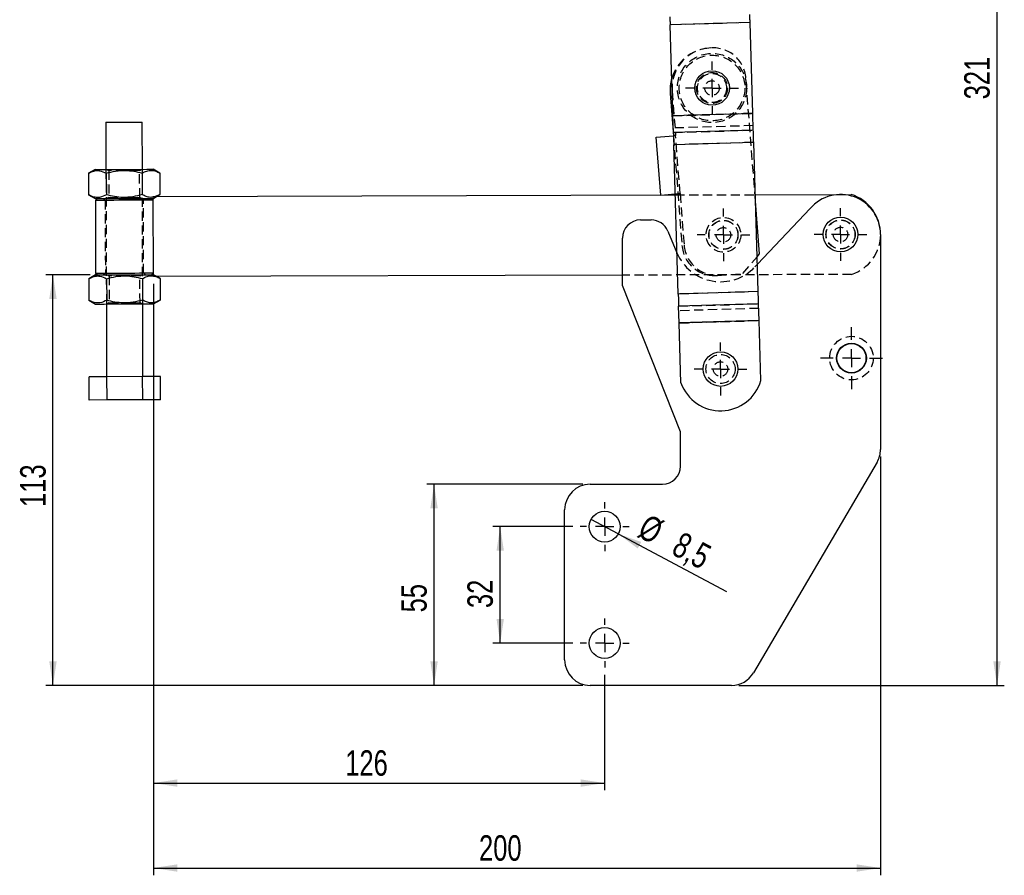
# Model space of a CAD drawing. Extents: x 74 to 743, y 83 to 557.
# Tile 1 of 13: x 81 to 352, y 83 to 318. Entities that reach past the tile are written whole.
import ezdxf

# ---------------------------------------------------------------- set-up
doc = ezdxf.new("R2010")
doc.units = 0
doc.header["$LTSCALE"] = 2
doc.linetypes.add('HIDDEN', pattern=[1.905, 1.27, -0.635])
doc.layers.get('0').update_dxf_attribs({"linetype": 'CONTINUOUS'})
doc.styles.add('SLDTEXTSTYLE0', font='TXT', dxfattribs={"width": 0.75})
doc.dimstyles.new('SLDDIMSTYLE0', dxfattribs={"dimtxt": 7, "dimasz": 6.604, "dimexe": 0, "dimexo": 0.0625, "dimgap": 1.75, "dimtad": 1, "dimdec": 0, "dimrnd": 1e-09, "dimzin": 12, "dimtxsty": 'SLDTEXTSTYLE0', "dimsah": 1, "dimcen": 0.09, "dimazin": 3, "dimtfac": 1, "dimtdec": 0, "dimtofl": 0, "dimtmove": 0, "dimatfit": 3, "dimtolj": 1, "dimtzin": 12})
doc.dimstyles.new('SLDDIMSTYLE1', dxfattribs={"dimtxt": 7, "dimasz": 6.604, "dimexe": 0, "dimexo": 0.0625, "dimgap": 1.75, "dimtad": 1, "dimdec": 0, "dimrnd": 1e-09, "dimzin": 12, "dimtxsty": 'SLDTEXTSTYLE0', "dimsah": 1, "dimcen": 0.09, "dimazin": 3, "dimtfac": 1, "dimtofl": 0, "dimtmove": 0, "dimatfit": 3, "dimtolj": 1, "dimtzin": 12})
doc.dimstyles.new('SLDDIMSTYLE2', dxfattribs={"dimtxt": 7, "dimasz": 6.604, "dimexe": 0, "dimexo": 0.0625, "dimgap": 1.75, "dimtad": 1, "dimdec": 3, "dimrnd": 1e-09, "dimzin": 12, "dimtxsty": 'SLDTEXTSTYLE0', "dimsah": 1, "dimcen": 0.09, "dimazin": 3, "dimtfac": 1, "dimtdec": 3, "dimtofl": 0, "dimtmove": 0, "dimatfit": 3, "dimtolj": 1, "dimtzin": 12})
doc.dimstyles.new('SLDDIMSTYLE3', dxfattribs={"dimtxt": 7, "dimasz": 6.604, "dimexe": 0, "dimexo": 0.0625, "dimgap": 1.75, "dimtad": 1, "dimdec": 3, "dimrnd": 1e-09, "dimzin": 12, "dimtxsty": 'SLDTEXTSTYLE0', "dimblk1": 'NONE', "dimsah": 1, "dimcen": 0, "dimazin": 3, "dimtfac": 1, "dimtdec": 3, "dimtmove": 0, "dimatfit": 3, "dimtolj": 1, "dimtzin": 12})

# ---------------------------------------------------------------- blocks, each defined once
blk = doc.blocks.new('_D')
at = {"color": 179, "linetype": 'CONTINUOUS'}
for p, q in [((100.45, 248.15), (88.22, 248.15)), ((90.22, 135.27), (90.22, 248.15)), ((235.93, 135.27), (88.22, 135.27))]:
    blk.add_line(p, q, dxfattribs=at)
for points in [[(90.22, 248.15), (89.21, 241.54), (91.24, 241.54)], [(90.22, 135.27), (91.24, 141.87), (89.21, 141.87)]]:
    blk.add_solid(points, dxfattribs=at)
at = {"color": 179, "linetype": 'CONTINUOUS', "insert": (81.2, 184.32, 0.1), "char_height": 7, "attachment_point": 1, "rotation": 90, "style": 'SLDTEXTSTYLE0'}
blk.add_mtext('113', dxfattribs=at)
blk = doc.blocks.new('_D_1')
at = {"color": 179, "linetype": 'CONTINUOUS'}
for p, q in [((266.25, 455.86), (351.83, 455.86)), ((349.83, 135.27), (349.83, 455.86)), ((278.79, 135.27), (351.83, 135.27))]:
    blk.add_line(p, q, dxfattribs=at)
for points in [[(349.83, 455.86), (348.81, 449.26), (350.84, 449.26)], [(349.83, 135.27), (350.84, 141.87), (348.81, 141.87)]]:
    blk.add_solid(points, dxfattribs=at)
at = {"color": 179, "linetype": 'CONTINUOUS', "insert": (340.8, 296.44, 0.1), "char_height": 7, "attachment_point": 1, "rotation": 90, "style": 'SLDTEXTSTYLE0'}
blk.add_mtext('321', dxfattribs=at)
blk = doc.blocks.new('_D_2')
at = {"color": 179, "linetype": 'CONTINUOUS'}
for p, q in [((235.93, 190.57), (193.02, 190.57)), ((195.02, 135.27), (195.02, 190.57)), ((235.93, 135.27), (193.02, 135.27))]:
    blk.add_line(p, q, dxfattribs=at)
for points in [[(195.02, 190.57), (194, 183.96), (196.03, 183.96)], [(195.02, 135.27), (196.03, 141.87), (194, 141.87)]]:
    blk.add_solid(points, dxfattribs=at)
at = {"color": 179, "linetype": 'CONTINUOUS', "insert": (185.99, 155.35, 0.1), "char_height": 7, "attachment_point": 1, "rotation": 90, "style": 'SLDTEXTSTYLE0'}
blk.add_mtext('55', dxfattribs=at)
blk = doc.blocks.new('_D_3')
at = {"color": 179, "linetype": 'CONTINUOUS'}
for p, q in [((233.18, 178.92), (211.21, 178.92)), ((213.21, 146.92), (213.21, 178.92)), ((233.18, 146.92), (211.21, 146.92))]:
    blk.add_line(p, q, dxfattribs=at)
for points in [[(213.21, 178.92), (212.19, 172.31), (214.22, 172.31)], [(213.21, 146.92), (214.22, 153.52), (212.19, 153.52)]]:
    blk.add_solid(points, dxfattribs=at)
at = {"color": 179, "linetype": 'CONTINUOUS', "insert": (204.18, 156.53, 0.1), "char_height": 7, "attachment_point": 1, "rotation": 90, "style": 'SLDTEXTSTYLE0'}
blk.add_mtext('32', dxfattribs=at)
blk = doc.blocks.new('_D_4')
at = {"color": 179, "linetype": 'CONTINUOUS'}
for p, q in [((117.83, 245.69), (117.83, 106.41)), ((241.93, 138.17), (241.93, 106.41)), ((117.83, 108.41), (241.93, 108.41))]:
    blk.add_line(p, q, dxfattribs=at)
for points in [[(117.83, 108.41), (124.43, 107.39), (124.43, 109.42)], [(241.93, 108.41), (235.33, 109.42), (235.33, 107.39)]]:
    blk.add_solid(points, dxfattribs=at)
at = {"color": 179, "linetype": 'CONTINUOUS', "insert": (170.59, 117.43, 0.1), "char_height": 7, "attachment_point": 1, "style": 'SLDTEXTSTYLE0'}
blk.add_mtext('126', dxfattribs=at)
blk = doc.blocks.new('_D_5')
at = {"color": 179, "linetype": 'CONTINUOUS'}
for p, q in [((117.83, 245.69), (117.83, 83.04)), ((317.79, 198.17), (317.79, 83.04)), ((117.83, 85.04), (317.79, 85.04))]:
    blk.add_line(p, q, dxfattribs=at)
for points in [[(117.83, 85.04), (124.43, 84.03), (124.43, 86.06)], [(317.79, 85.04), (311.19, 86.06), (311.19, 84.03)]]:
    blk.add_solid(points, dxfattribs=at)
at = {"color": 179, "linetype": 'CONTINUOUS', "insert": (207.38, 94.06, 0.1), "char_height": 7, "attachment_point": 1, "style": 'SLDTEXTSTYLE0'}
blk.add_mtext('200', dxfattribs=at)
blk = doc.blocks.new('_D_6')
at = {"color": 179, "linetype": 'CONTINUOUS'}
for q in [(238.18, 180.92), (275.44, 161.08)]:
    blk.add_line((245.68, 176.92), q, dxfattribs=at)
blk.add_solid([(245.68, 176.92), (251.04, 172.92), (251.99, 174.71)], dxfattribs=at)
at = {"color": 179, "linetype": 'CONTINUOUS', "char_height": 7, "attachment_point": 1, "rotation": 331.9726, "style": 'SLDTEXTSTYLE0'}
for s, insert in [('%%c', (253.86, 182.63, 0.1)), ('8,5', (263.23, 177.76, 0.1))]:
    blk.add_mtext(s, dxfattribs=dict(at, insert=insert))
blk = doc.blocks.new('_NONE')
blk = doc.blocks.new('SW_CENTERMARKSYMBOL_0')
at = {"color": 0, "linetype": 'CONTINUOUS'}
for p, q in [((0, 5), (0, 7.2625)), ((-5, 0), (-7.2625, 0)), ((0, 0), (-2.5, 0)), ((0, 0), (0, 2.5)), ((0, 0), (0, -2.5)), ((0, 0), (2.5, 0)), ((5, 0), (7.2625, 0)), ((0, -5), (0, -7.2625))]:
    blk.add_line(p, q, dxfattribs=at)
blk = doc.blocks.new('SW_CENTERMARKSYMBOL_1')
at = {"color": 0, "linetype": 'CONTINUOUS'}
for p, q in [((0, 5), (0, 7.2625)), ((-5, 0), (-7.2625, 0)), ((0, 0), (-2.5, 0)), ((0, 0), (0, 2.5)), ((0, 0), (0, -2.5)), ((0, 0), (2.5, 0)), ((5, 0), (7.2625, 0)), ((0, -5), (0, -7.2625))]:
    blk.add_line(p, q, dxfattribs=at)
blk = doc.blocks.new('SW_CENTERMARKSYMBOL_2')
at = {"color": 0, "linetype": 'CONTINUOUS'}
for p, q in [((0, 5), (0, 7.2625)), ((-5, 0), (-7.2625, 0)), ((0, 0), (-2.5, 0)), ((0, 0), (0, 2.5)), ((0, 0), (0, -2.5)), ((0, 0), (2.5, 0)), ((5, 0), (7.2625, 0)), ((0, -5), (0, -7.2625))]:
    blk.add_line(p, q, dxfattribs=at)
blk = doc.blocks.new('SW_CENTERMARKSYMBOL_3')
at = {"color": 0, "linetype": 'CONTINUOUS'}
for p, q in [((0, 5), (0, 8.5)), ((-5, 0), (-8.5, 0)), ((0, 0), (-2.5, 0)), ((0, 0), (0, 2.5)), ((0, 0), (0, -2.5)), ((0, 0), (2.5, 0)), ((5, 0), (8.5, 0)), ((0, -5), (0, -8.5))]:
    blk.add_line(p, q, dxfattribs=at)
blk = doc.blocks.new('SW_CENTERMARKSYMBOL_4')
at = {"color": 0, "linetype": 'CONTINUOUS'}
for p, q in [((0, 5), (0, 7.2625)), ((-5, 0), (-7.2625, 0)), ((0, 0), (-2.5, 0)), ((0, 0), (0, 2.5)), ((0, 0), (0, -2.5)), ((0, 0), (2.5, 0)), ((5, 0), (7.2625, 0)), ((0, -5), (0, -7.2625))]:
    blk.add_line(p, q, dxfattribs=at)
blk = doc.blocks.new('SW_CENTERMARKSYMBOL_5')
at = {"color": 0, "linetype": 'CONTINUOUS'}
for p, q in [((0, 5), (0, 6.75)), ((-5, 0), (-6.75, 0)), ((0, 0), (-2.5, 0)), ((0, 0), (0, 2.5)), ((0, 0), (0, -2.5)), ((0, 0), (2.5, 0)), ((5, 0), (6.75, 0)), ((0, -5), (0, -6.75))]:
    blk.add_line(p, q, dxfattribs=at)
blk = doc.blocks.new('SW_CENTERMARKSYMBOL_6')
at = {"color": 0, "linetype": 'CONTINUOUS'}
for p, q in [((0, 5), (0, 6.75)), ((-5, 0), (-6.75, 0)), ((0, 0), (-2.5, 0)), ((0, 0), (0, 2.5)), ((0, 0), (0, -2.5)), ((0, 0), (2.5, 0)), ((5, 0), (6.75, 0)), ((0, -5), (0, -6.75))]:
    blk.add_line(p, q, dxfattribs=at)

msp = doc.modelspace()

# ---------------------------------------------------------------- linework, layer by layer
at = {"color": 7, "linetype": 'HIDDEN'}
for p, q in [((281.918699, 317.555008), (259.928736, 316.890517)), ((281.918841, 317.550315), (259.928878, 316.885827)), ((271.104707, 310.554197), (270.606207, 310.515488)), ((283.403405, 268.421524), (280.77445, 302.277962)), ((260.490808, 298.696915), (261.439166, 286.483677)), ((282.673611, 292.572658), (260.683648, 291.908171)), ((260.683862, 291.901102), (282.673824, 292.565592)), ((282.775272, 289.208366), (260.785309, 288.543878)), ((260.822888, 287.300304), (282.812851, 287.964793)), ((260.854065, 286.268564), (263.182833, 256.278014)), ((282.914299, 284.607567), (260.924335, 283.943079)), ((282.914512, 284.6005), (260.924549, 283.936011)), ((262.67784, 270.531697), (261.439166, 286.483677)), ((104.800071, 277.152519), (104.912873, 240.15269)), ((105.126809, 277.153515), (105.55097, 276.858436)), ((105.55097, 276.858436), (105.573561, 269.451212)), ((114.050935, 276.884348), (114.473294, 277.182008)), ((114.073526, 269.477124), (114.050935, 276.884348)), ((114.912819, 240.183176), (114.800032, 277.183004)), ((104.074474, 269.15027), (104.575987, 268.651796)), ((104.575987, 268.651796), (104.636963, 248.651889)), ((105.573561, 269.451212), (105.151202, 269.153552)), ((114.497687, 269.182045), (114.073526, 269.477124)), ((115.075942, 268.683806), (115.574415, 269.185327)), ((115.136917, 248.683899), (115.075942, 268.683806)), ((117.824401, 269.192187), (118.688907, 269.694824)), ((261.332755, 270.427251), (262.079641, 270.485247)), ((261.341746, 270.129703), (283.349761, 270.196795)), ((262.67784, 270.531697), (263.781033, 256.324464)), ((279.931268, 248.551439), (283.864954, 253.147458)), ((283.239594, 250.349909), (283.927503, 251.07753)), ((104.636963, 248.651889), (104.138489, 248.150367)), ((105.215217, 248.153649), (105.639379, 247.858571)), ((105.639379, 247.858571), (105.661969, 240.451347)), ((114.139344, 247.884483), (114.561703, 248.182142)), ((114.161919, 240.477258), (114.139344, 247.884483)), ((115.638431, 248.185425), (115.136917, 248.683899)), ((117.827054, 247.81983), (118.473377, 247.694065)), ((118.755962, 247.694926), (117.888417, 248.192284)), ((309.826556, 248.277408), (246.793035, 248.085249)), ((272.852577, 248.001778), (279.931268, 248.551439)), ((284.154589, 243.562544), (262.164626, 242.898056)), ((284.154803, 243.555477), (262.16484, 242.890987)), ((105.661969, 240.451347), (105.239611, 240.153687)), ((114.586096, 240.18218), (114.161919, 240.477258)), ((262.266289, 239.533763), (284.256251, 240.198253)), ((284.293829, 238.954678), (262.303866, 238.290189)), ((262.405315, 234.932965), (284.395277, 235.597452)), ((284.39549, 235.590385), (262.405527, 234.925896))]:
    msp.add_line(p, q, dxfattribs=at)
at = {"color": 7, "linetype": 'CONTINUOUS'}
for p, q in [((281.918841, 317.550315), (259.928878, 316.885827)), ((260.683648, 291.908171), (259.928878, 316.885827)), ((282.673611, 292.572658), (281.918841, 317.550315)), ((259.939059, 298.052264), (260.854065, 286.268564)), ((282.673611, 292.572658), (260.683648, 291.908171)), ((282.673824, 292.565592), (260.683862, 291.901102)), ((282.812851, 287.964793), (282.673824, 292.565592)), ((104.760449, 290.152458), (104.800071, 277.152519)), ((114.800032, 277.183004), (114.760395, 290.182942)), ((260.822888, 287.300304), (260.683862, 291.901102)), ((282.812851, 287.964793), (260.822888, 287.300304)), ((256.105223, 286.069497), (260.840969, 286.437228)), ((257.343897, 270.117516), (256.105223, 286.069497)), ((282.914512, 284.6005), (260.924549, 283.936011)), ((284.154589, 243.562544), (282.914512, 284.6005)), ((262.164626, 242.898056), (260.924549, 283.936011)), ((101.800095, 277.143373), (99.988337, 276.089981)), ((119.618158, 276.149822), (117.800023, 277.192149)), ((99.988337, 276.089981), (100.006338, 270.185737)), ((104.895796, 276.104941), (104.913797, 270.200698)), ((114.710699, 276.134863), (114.7287, 270.230619)), ((119.618158, 276.149822), (119.636159, 270.245579)), ((100.006338, 270.185737), (101.824473, 269.14341)), ((102.386977, 269.145125), (101.888503, 268.643603)), ((101.888503, 268.643603), (101.949479, 248.643696)), ((117.763426, 268.691998), (117.261912, 269.190472)), ((117.760386, 269.691993), (261.341746, 270.129703)), ((117.827441, 247.692096), (117.760386, 269.691993)), ((119.636159, 270.245579), (118.417646, 269.693997)), ((118.688907, 269.694824), (119.636159, 270.245579)), ((257.343897, 270.117516), (261.332755, 270.427251)), ((283.349761, 270.196795), (309.75949, 270.277306)), ((284.529177, 253.923519), (283.403405, 268.421524)), ((283.927503, 251.07753), (298.461802, 266.450867)), ((251.793036, 263.268212), (254.688132, 263.268212)), ((259.296087, 260.20902), (261.812349, 254.234796)), ((246.793035, 245.268213), (246.793035, 258.268212)), ((317.793037, 259.268211), (317.793037, 200.171763)), ((283.864954, 253.147458), (284.529177, 253.923519)), ((101.888503, 248.143508), (100.076746, 247.090116)), ((100.076746, 247.090116), (100.094746, 241.185872)), ((101.949479, 248.643696), (102.450992, 248.145223)), ((104.984205, 247.105077), (105.002205, 241.200833)), ((114.799108, 247.134997), (114.817108, 241.230754)), ((117.325928, 248.19057), (117.824401, 248.692091)), ((246.793035, 248.085249), (117.827441, 247.692096)), ((119.706567, 247.149957), (118.755962, 247.694926)), ((119.706567, 247.149957), (119.724567, 241.245713)), ((262.793036, 205.018213), (246.793035, 245.268213)), ((100.094746, 241.185872), (101.912882, 240.143545)), ((117.91281, 240.192322), (119.724567, 241.245713)), ((284.154589, 243.562544), (262.164626, 242.898056)), ((104.912873, 240.15269), (104.973848, 220.152782)), ((114.973794, 220.18327), (114.912819, 240.183176)), ((284.256251, 240.198253), (262.266289, 239.533763)), ((262.405315, 234.932965), (262.266289, 239.533763)), ((284.395277, 235.597452), (284.256251, 240.198253)), ((284.395277, 235.597452), (262.405315, 234.932965)), ((284.39549, 235.590385), (262.405527, 234.925896)), ((284.893732, 219.102053), (284.39549, 235.590385)), ((262.90377, 218.437565), (262.405527, 234.925896)), ((105.06637, 220.153065), (100.158911, 220.138105)), ((100.178416, 213.738134), (100.158911, 220.138105)), ((114.881273, 220.182987), (105.06637, 220.153065)), ((105.085875, 213.753095), (105.06637, 220.153065)), ((119.788732, 220.197948), (114.881273, 220.182987)), ((114.900778, 213.783016), (114.881273, 220.182987)), ((119.808237, 213.797977), (119.788732, 220.197948)), ((105.085875, 213.753095), (100.178416, 213.738134)), ((114.900778, 213.783016), (105.085875, 213.753095)), ((119.808237, 213.797977), (114.900778, 213.783016)), ((262.793036, 195.568213), (262.793036, 205.018213)), ((316.829036, 196.626807), (282.822191, 138.723256)), ((237.933035, 190.56821), (257.793037, 190.56821)), ((230.933036, 142.268212), (230.933036, 183.568211)), ((276.78619, 135.268206), (237.933035, 135.268206))]:
    msp.add_line(p, q, dxfattribs=at)
at = {"color": 7, "linetype": 'CONTINUOUS', "flags": 128}
for points in [[(281.918841, 317.550315), (281.910064, 317.840772), (281.901319, 318.130149), (281.892641, 318.417361), (281.884059, 318.701336), (281.875608, 318.98102), (281.867318, 319.255369), (281.85922, 319.523355), (281.851344, 319.78398)], [(259.861381, 319.119492), (259.869256, 318.858864), (259.877355, 318.590878), (259.885646, 318.316532), (259.894097, 318.036849), (259.902678, 317.75287), (259.911356, 317.465661), (259.920101, 317.176284), (259.928878, 316.885827)], [(282.673824, 292.565592), (282.673802, 292.566318), (282.673779, 292.567106), (282.673753, 292.567948), (282.673726, 292.568834), (282.673698, 292.569758), (282.67367, 292.570708), (282.67364, 292.571679), (282.673611, 292.572658)], [(104.760449, 290.152458), (104.836415, 290.152689), (105.169367, 290.153705), (105.749826, 290.155474), (106.546502, 290.157903), (107.516434, 290.160861), (108.607348, 290.164186), (109.760429, 290.1677), (110.913496, 290.171215), (112.00441, 290.174542), (112.974341, 290.177498), (113.771017, 290.179927), (114.351477, 290.181696), (114.684443, 290.182711), (114.760395, 290.182942)], [(260.683648, 291.908171), (260.683678, 291.907191), (260.683707, 291.906221), (260.683735, 291.905269), (260.683763, 291.904345), (260.683791, 291.903458), (260.683815, 291.902617), (260.68384, 291.901829), (260.683862, 291.901102)], [(260.822888, 287.300304), (260.833341, 286.954345), (260.844675, 286.579318), (260.856777, 286.178835), (260.86953, 285.756754), (260.882815, 285.317136), (260.896502, 284.864217), (260.910456, 284.402359), (260.924549, 283.936011)], [(282.914512, 284.6005), (282.90042, 285.066849), (282.886464, 285.528706), (282.872777, 285.981623), (282.859493, 286.421241), (282.846739, 286.843324), (282.834637, 287.243808), (282.823305, 287.618834), (282.812851, 287.964793)], [(101.800095, 277.143373), (101.815264, 277.14342), (102.041717, 277.14411), (102.532368, 277.145605), (103.270512, 277.147856), (104.231011, 277.150784), (105.381157, 277.15429), (106.681775, 277.158256), (108.088593, 277.162543), (109.55369, 277.16701), (111.027177, 277.171502), (112.45888, 277.175867), (113.80003, 277.179955), (115.004982, 277.183629), (116.032671, 277.186762), (116.848122, 277.189247), (117.42356, 277.191002), (117.739375, 277.191965), (117.800023, 277.192149)], [(101.824473, 269.14341), (101.839657, 269.143457), (102.066095, 269.144147), (102.556761, 269.145643), (103.29489, 269.147893), (104.255404, 269.150821), (105.40555, 269.154327), (106.706168, 269.158293), (108.112987, 269.162581), (109.578084, 269.167047), (111.05157, 269.171539), (112.483274, 269.175904), (113.824423, 269.179992), (115.029361, 269.183666), (116.057064, 269.186799), (116.8725, 269.189285), (117.447938, 269.191039), (117.761906, 269.191996)], [(109.825965, 268.667801), (108.367469, 268.663355), (106.958623, 268.65906), (105.647426, 268.655063), (104.478534, 268.651499), (103.491734, 268.648491), (102.720644, 268.64614), (102.191504, 268.644527), (101.922359, 268.643707), (101.888503, 268.643603)], [(117.763426, 268.691998), (117.72957, 268.691895), (117.460425, 268.691075), (116.931285, 268.689461), (116.160195, 268.687111), (115.173395, 268.684103), (114.004503, 268.680539), (112.693306, 268.676542), (111.284475, 268.672247), (109.825965, 268.667801)], [(101.888503, 248.143508), (101.903673, 248.143555), (102.130126, 248.144245), (102.620776, 248.14574), (103.35892, 248.14799), (104.319419, 248.150919), (105.469565, 248.154425), (106.770183, 248.15839), (108.177002, 248.162678), (109.642099, 248.167145), (111.115585, 248.171637), (112.547289, 248.176002), (113.888438, 248.18009), (115.093376, 248.183764), (116.121079, 248.186896), (116.93653, 248.189382), (117.511969, 248.191137), (117.825921, 248.192093)], [(101.949479, 248.643696), (101.983334, 248.6438), (102.252479, 248.64462), (102.781604, 248.646233), (103.55271, 248.648584), (104.539509, 248.651592), (105.708401, 248.655155), (107.019599, 248.659152), (108.428429, 248.663448), (109.88694, 248.667894)], [(109.88694, 248.667894), (111.345436, 248.67234), (112.754281, 248.676635), (114.065479, 248.680633), (115.234371, 248.684196), (116.22117, 248.687204), (116.992261, 248.689555), (117.521386, 248.691168), (117.790546, 248.691988), (117.824401, 248.692091)], [(262.164626, 242.898056), (262.178719, 242.431708), (262.192675, 241.96985), (262.206362, 241.516931), (262.219645, 241.077313), (262.2324, 240.65523), (262.244502, 240.254749), (262.255834, 239.879722), (262.266289, 239.533763)], [(284.256251, 240.198253), (284.245797, 240.544209), (284.234464, 240.919236), (284.222363, 241.31972), (284.209608, 241.741802), (284.196324, 242.18142), (284.182637, 242.634337), (284.168681, 243.096195), (284.154589, 243.562544)], [(101.912882, 240.143545), (101.928066, 240.143591), (102.154504, 240.144283), (102.645155, 240.145778), (103.383298, 240.148028), (104.343797, 240.150956), (105.493944, 240.154462), (106.794577, 240.158427), (108.201395, 240.162715), (109.666492, 240.167182), (111.139979, 240.171675), (112.571667, 240.176039), (113.912831, 240.180127), (115.117769, 240.1838), (116.145458, 240.186933), (116.960909, 240.18942), (117.536347, 240.191173), (117.852177, 240.192136), (117.91281, 240.192322)], [(284.39549, 235.590385), (284.395461, 235.591365), (284.395431, 235.592335), (284.395403, 235.593285), (284.395375, 235.594209), (284.395348, 235.595096), (284.395323, 235.595938), (284.395299, 235.596726), (284.395277, 235.597452)]]:
    msp.add_lwpolyline(points, dxfattribs=at)
at = {"color": 7, "linetype": 'HIDDEN', "flags": 128}
for points in [[(261.439166, 286.483677), (261.322464, 286.474615), (261.210245, 286.465902), (261.106826, 286.457872), (261.016176, 286.450833), (260.941782, 286.445055), (260.886503, 286.440764), (260.852463, 286.43812), (260.840969, 286.437228)], [(110.097896, 276.872297), (109.80096, 276.871392), (108.700986, 276.868039), (107.675965, 276.864914), (106.795769, 276.86223), (106.120374, 276.860172), (105.695795, 276.858877), (105.55097, 276.858436)], [(114.050935, 276.884348), (113.906126, 276.883907), (113.481547, 276.882612), (112.806152, 276.880553), (111.92594, 276.87787), (110.900934, 276.874745), (110.191103, 276.872581)], [(105.573561, 269.451212), (105.71837, 269.451654), (106.142949, 269.452948), (106.818344, 269.455007), (107.698556, 269.45769), (108.723562, 269.460814), (109.438683, 269.462995)], [(109.52888, 269.46327), (109.823536, 269.464168), (110.92351, 269.467521), (111.948531, 269.470646)], [(111.948531, 269.470646), (112.828727, 269.473329), (113.504122, 269.475388), (113.928701, 269.476683), (114.073526, 269.477124)], [(117.761906, 269.191996), (117.763768, 269.192002), (117.824401, 269.192187)], [(262.079641, 270.485247), (262.091135, 270.48614), (262.125177, 270.488783), (262.180456, 270.493075), (262.254849, 270.498852), (262.345498, 270.505891), (262.448919, 270.513921), (262.561138, 270.522635), (262.67784, 270.531697)], [(110.186304, 247.872432), (109.889369, 247.871526), (108.789395, 247.868174), (107.764374, 247.865048), (106.884177, 247.862365), (106.208767, 247.860306), (105.784203, 247.859012), (105.639379, 247.858571)], [(114.139344, 247.884483), (113.994535, 247.884042), (113.569956, 247.882747), (112.894561, 247.880688), (112.014349, 247.878005), (110.989343, 247.87488), (110.279511, 247.872716)], [(117.825921, 248.192093), (117.827784, 248.192099), (117.888417, 248.192284)], [(105.661969, 240.451347), (105.806779, 240.451788), (106.231357, 240.453083), (106.906753, 240.455141), (107.786949, 240.457825), (108.81197, 240.460949), (109.527092, 240.46313)], [(109.617289, 240.463404), (109.911944, 240.464304), (111.011918, 240.467656), (112.036939, 240.47078)], [(112.036939, 240.47078), (112.917136, 240.473464), (113.592531, 240.475522), (114.01711, 240.476817), (114.161919, 240.477258)]]:
    msp.add_lwpolyline(points, dxfattribs=at)
at = {"color": 7, "linetype": 'HIDDEN'}
for centre, radius in [((271.457795, 299.548501), 9.525), ((271.457795, 299.548501), 9.025), ((271.457795, 299.548501), 4.25), ((271.457795, 299.548501), 4), ((271.457795, 299.548501), 2), ((274.593186, 259.17005), 4.7625), ((274.593186, 259.17005), 4), ((274.593186, 259.17005), 3.96875), ((306.793036, 259.268211), 4.000001), ((306.793036, 259.268211), 3.96875), ((274.593186, 259.17005), 2), ((306.793036, 259.268211), 2), ((309.793036, 225.268212), 6), ((273.793036, 222.268212), 4), ((273.793036, 222.268212), 2)]:
    msp.add_circle(centre, radius, dxfattribs=at)
at = {"color": 7, "linetype": 'CONTINUOUS'}
for centre, radius in [((271.457795, 299.548501), 4.7625), ((306.793036, 259.268211), 4.7625), ((309.793036, 225.268212), 4.1), ((309.793036, 225.268212), 4), ((273.793036, 222.268212), 4.7625), ((241.933036, 178.918211), 4.25), ((241.933036, 146.918211), 4.25)]:
    msp.add_circle(centre, radius, dxfattribs=at)
at = {"color": 7, "linetype": 'HIDDEN'}
for centre, radius, start, end in [((271.504245, 298.950302), 11.6, 94.44011329, 163.66867961), ((271.457795, 299.548501), 11, 94.44011329, 184.44011329), ((271.80146, 301.581207), 9, 4.44011329, 94.44011329), ((306.230539, 259.266497), 11.5625, 288.1199197, 0.17466647), ((272.155823, 256.974768), 9, 184.44011329, 274.44011329), ((272.754022, 257.021218), 9, 184.44011329, 274.44011329), ((273.793036, 259.280897), 13, 202.84015873, 316.60697149)]:
    msp.add_arc(centre, radius, start, end, dxfattribs=at)
at = {"color": 7, "linetype": 'CONTINUOUS'}
for centre, radius, start, end in [((271.504245, 298.950302), 11.6, 163.66867961, 184.44011329), ((306.793036, 259.268211), 11, 0, 139.23419648), ((306.230539, 259.266497), 11.5625, 0.17466647, 72.22941324), ((251.793036, 258.268212), 5, 90, 180), ((254.688131, 258.268212), 5, 22.84015873, 90), ((265.810803, 235.031726), 3.40692, 181.66115464, 181.78008659), ((273.791149, 222.330683), 11.5625, 199.67607953, 343.78557307), ((310.793036, 200.171761), 7, 329.57421681, 0), ((257.793036, 195.568211), 5, 270, 0), ((237.933036, 183.568211), 7, 90, 180), ((237.933036, 142.268211), 7, 180, 270), ((276.78619, 142.268211), 7, 270, 329.57421681)]:
    msp.add_arc(centre, radius, start, end, dxfattribs=at)
for points, knots in [([(99.988337, 276.089981), (100.166127, 276.188349), (100.745804, 276.509071), (101.762833, 276.858932), (103.247783, 276.902926), (104.280688, 276.402783), (104.895796, 276.104941)], [0, 0, 0, 0, 0.1113113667, 0.362925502, 0.620613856, 1, 1, 1, 1]), ([(104.895796, 276.104941), (105.746993, 276.326815), (107.467843, 276.775374), (110.019019, 276.945326), (112.45897, 276.714722), (113.955552, 276.329326), (114.710699, 276.134863)], [0, 0, 0, 0, 0.2646051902, 0.534947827, 0.7653435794, 1, 1, 1, 1]), ([(114.710699, 276.134863), (115.135964, 276.355438), (115.995715, 276.801371), (117.271054, 276.967433), (118.491405, 276.733112), (119.240287, 276.345436), (119.618158, 276.149822)], [0, 0, 0, 0, 0.2646049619, 0.5349477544, 0.7653434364, 1, 1, 1, 1]), ([(104.913797, 270.200698), (104.300519, 269.899086), (103.281079, 269.397723), (101.796356, 269.425418), (100.776653, 269.76566), (100.184724, 270.088458), (100.006338, 270.185737)], [0, 0, 0, 0, 0.37938418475, 0.63064275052, 0.88868884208, 1, 1, 1, 1]), ([(114.7287, 270.230619), (113.877503, 270.008745), (112.156652, 269.560187), (109.605477, 269.390235), (107.165526, 269.620837), (105.668944, 270.006234), (104.913797, 270.200698)], [0, 0, 0, 0, 0.264605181, 0.5349478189, 0.7653435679, 1, 1, 1, 1]), ([(117.760714, 269.584288), (117.510739, 269.536108), (116.879701, 269.414482), (115.854962, 269.658212), (115.106408, 270.038654), (114.7287, 270.230619)], [0, 0, 0, 0, 0.2452775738, 0.619180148, 1, 1, 1, 1]), ([(100.076746, 247.090116), (100.254536, 247.188484), (100.834212, 247.509206), (101.851242, 247.859067), (103.336191, 247.903061), (104.369096, 247.402918), (104.984205, 247.105077)], [0, 0, 0, 0, 0.1113113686, 0.3629255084, 0.6206138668, 1, 1, 1, 1]), ([(104.984205, 247.105077), (105.835402, 247.32695), (107.556252, 247.775507), (110.107428, 247.945461), (112.547379, 247.714857), (114.043961, 247.32946), (114.799108, 247.134997)], [0, 0, 0, 0, 0.2646051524, 0.5349477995, 0.7653435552, 1, 1, 1, 1]), ([(114.799108, 247.134997), (115.224107, 247.350232), (116.083322, 247.785372), (117.113012, 247.982002), (117.693171, 247.850237), (117.827054, 247.81983)], [0, 0, 0, 0, 0.4295185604, 0.8683510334, 1, 1, 1, 1]), ([(118.473377, 247.694065), (118.504648, 247.688284), (118.923945, 247.610777), (119.330414, 247.371442), (119.706567, 247.149957)], [0, 0, 0, 0, 0.0745807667, 1, 1, 1, 1]), ([(105.002205, 241.200833), (104.388927, 240.899221), (103.369488, 240.397857), (101.884764, 240.425553), (100.865062, 240.765795), (100.273133, 241.088592), (100.094746, 241.185872)], [0, 0, 0, 0, 0.3793841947, 0.6306427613, 0.8886888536, 1, 1, 1, 1]), ([(114.817108, 241.230754), (113.965912, 241.00888), (112.245061, 240.56032), (109.693885, 240.390369), (107.253934, 240.620972), (105.757352, 241.006369), (105.002205, 241.200833)], [0, 0, 0, 0, 0.2646052, 0.5349478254, 0.7653435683, 1, 1, 1, 1]), ([(119.724567, 241.245713), (119.299303, 241.025138), (118.439552, 240.579206), (117.164212, 240.413143), (115.943862, 240.647465), (115.19498, 241.03514), (114.817108, 241.230754)], [0, 0, 0, 0, 0.2646048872, 0.5349477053, 0.765343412, 1, 1, 1, 1])]:
    msp.add_open_spline(points, degree=3, knots=knots, dxfattribs=at)
at = {"color": 7, "linetype": 'HIDDEN'}
msp.add_open_spline([(118.417646, 269.693997), (118.395996, 269.683841), (118.181837, 269.583376), (117.960065, 269.583856), (117.760714, 269.584288)], degree=3, knots=[0, 0, 0, 0, 0.1010944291, 1, 1, 1, 1], dxfattribs=at)

# ---------------------------------------------------------------- block references
at = {"color": 179, "linetype": 'CONTINUOUS'}
for name, p in [('SW_CENTERMARKSYMBOL_0', (271.457795, 299.548501)), ('SW_CENTERMARKSYMBOL_1', (274.593186, 259.17005)), ('SW_CENTERMARKSYMBOL_4', (306.793036, 259.268211)), ('SW_CENTERMARKSYMBOL_3', (309.793036, 225.268212)), ('SW_CENTERMARKSYMBOL_2', (273.793036, 222.268212)), ('SW_CENTERMARKSYMBOL_5', (241.933036, 178.918211)), ('SW_CENTERMARKSYMBOL_6', (241.933036, 146.918211))]:
    msp.add_blockref(name, p, dxfattribs=at)

# ---------------------------------------------------------------- dimensions: what is measured, and where the dimension line sits
for base, p1, p2, dimstyle, picture, middle in [((349.826519, 455.862937), (276.78619, 135.268211), (264.252883, 455.862937), 'SLDDIMSTYLE0', '_D_1', (349.826519, 307.045158)), ((90.222482, 248.145223), (237.933036, 135.268211), (102.450995, 248.145223), 'SLDDIMSTYLE0', '_D', (90.222482, 194.917645)), ((195.016608, 190.568211), (237.933036, 135.268211), (237.933036, 190.568211), 'SLDDIMSTYLE1', '_D_2', (195.016608, 163.363455)), ((213.207292, 178.918211), (235.183036, 146.918211), (235.183036, 178.918211), 'SLDDIMSTYLE2', '_D_3', (213.207292, 164.549804))]:
    dim = msp.add_linear_dim(base=base, p1=p1, p2=p2, angle=90, dimstyle=dimstyle, dxfattribs=at)
    dim.commit()
    dim.dimension.update_dxf_attribs({"geometry": picture, "text_midpoint": middle, "dimtype": 160})
for base, p2, picture, middle in [((241.933036, 108.406594), (241.933036, 140.168211), '_D_4', (181.19511, 108.406594)), ((317.793036, 85.041059), (317.793036, 200.171761), '_D_5', (217.985882, 85.041059))]:
    dim = msp.add_linear_dim(base=base, p1=(117.827448, 247.692096), p2=p2, dimstyle='SLDDIMSTYLE0', dxfattribs=at)
    dim.commit()
    dim.dimension.update_dxf_attribs({"geometry": picture, "text_midpoint": middle, "dimtype": 160})
dim = msp.add_diameter_dim_2p(p1=(238.181462, 180.915257), p2=(245.68461, 176.921166), dimstyle='SLDDIMSTYLE3', dxfattribs=at)
dim.commit()
dim.dimension.update_dxf_attribs({"geometry": '_D_6', "text_midpoint": (263.120624, 167.639621), "dimtype": 163})

doc.saveas('drawing.dxf')
